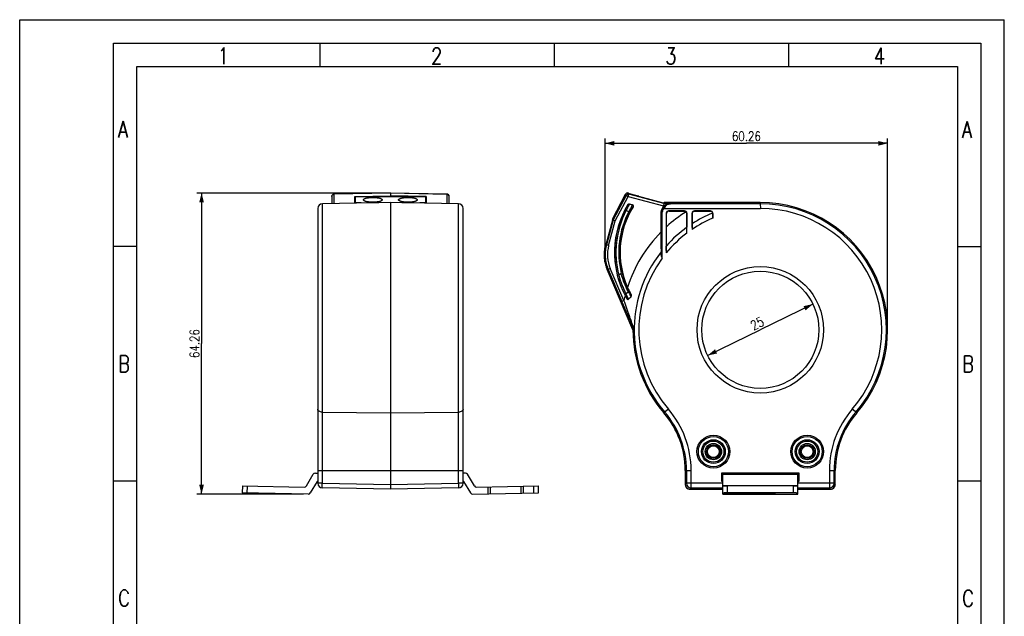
# Model space of a CAD drawing. Header units: millimetres. Extents: x 0 to 210, y 0 to 297.
# Tile 5 of 5: x 0 to 210, y 170 to 297. Entities that reach past the tile are written whole.
import ezdxf

# ---------------------------------------------------------------- set-up
doc = ezdxf.new("R2010")
doc.units = ezdxf.units.MM
doc.header["$LTSCALE"] = 19.36
doc.layers.get('0').update_dxf_attribs({"linetype": 'CONTINUOUS'})
doc.styles.get("Standard").update_dxf_attribs({"font": 'SIMPLEX.SHX', "width": 0.8})
doc.dimstyles.new('DIMSTYLE_1', dxfattribs={"dimtxt": 2, "dimasz": 2, "dimexe": 1, "dimexo": 1, "dimgap": 0.5, "dimtad": 1, "dimdsep": 46, "dimtxsty": 'Standard', "dimblk": '_FILLED', "dimblk1": '_FILLED', "dimblk2": '_FILLED', "dimcen": 0.09, "dimazin": 2, "dimtp": 0.01, "dimtm": 0.01, "dimtfac": 1, "dimtofl": 0, "dimtmove": 0, "dimatfit": 3, "dimldrblk": '_FILLED', "dimfxl": 0, "dimtolj": 1, "dimarcsym": 0})
doc.dimstyles.new('DIMSTYLE_3', dxfattribs={"dimtxt": 2, "dimasz": 2, "dimexe": 1, "dimexo": 1, "dimtad": 1, "dimdec": 0, "dimdsep": 46, "dimtxsty": 'Standard', "dimblk": '_FILLED', "dimblk1": '_FILLED', "dimblk2": '_FILLED', "dimcen": 0.09, "dimazin": 2, "dimtp": 0.01, "dimtm": 0.01, "dimtfac": 1, "dimtdec": 0, "dimtmove": 0, "dimatfit": 2, "dimldrblk": '_FILLED', "dimfxl": 0, "dimtolj": 1, "dimarcsym": 0})

# ---------------------------------------------------------------- blocks, each defined once
blk = doc.blocks.new('_FILLED')
at = {"color": 0, "linetype": 'ByBlock'}
blk.add_solid([(0, 0), (-1, 0.25), (-1, -0.25)], dxfattribs=at)
blk = doc.blocks.new('*D1')
at = {"color": 8}
for p, q in [((124.86, 247.85), (124.86, 271.61)), ((185.12, 231.81), (185.12, 271.61)), ((124.86, 270.61), (154.99, 270.61)), ((185.12, 270.61), (154.99, 270.61))]:
    blk.add_line(p, q, dxfattribs=at)
at = {"color": 8, "xscale": 2, "yscale": 2, "zscale": 2, "rotation": 180}
blk.add_blockref('_FILLED', (124.86, 270.61), dxfattribs=at)
at = {"color": 8, "xscale": 2, "yscale": 2, "zscale": 2}
blk.add_blockref('_FILLED', (185.12, 270.61), dxfattribs=at)
at = {"color": 8, "insert": (154.99, 273.11), "char_height": 2, "width": 8, "attachment_point": 2, "line_spacing_factor": 0.9}
blk.add_mtext('60.26', dxfattribs=at)
blk = doc.blocks.new('*D6')
at = {"color": 8}
for p, q in [((78.07, 260), (37.79, 260)), ((38.79, 260), (38.79, 227.87)), ((38.79, 195.74), (38.79, 227.87)), ((60.54, 195.74), (37.79, 195.74))]:
    blk.add_line(p, q, dxfattribs=at)
at = {"color": 8, "xscale": 2, "yscale": 2, "zscale": 2}
for p, rotation in [((38.79, 260), 90), ((38.79, 195.74), 270)]:
    blk.add_blockref('_FILLED', p, dxfattribs=dict(at, rotation=rotation))
at = {"color": 8, "insert": (36.29, 227.87), "char_height": 2, "width": 8, "attachment_point": 2, "rotation": 90, "line_spacing_factor": 0.9}
blk.add_mtext('64.26', dxfattribs=at)
blk = doc.blocks.new('*D7')
at = {"color": 8}
for p in [(169.19, 236.29), (146.73, 225.33)]:
    blk.add_line(p, (157.96, 230.81), dxfattribs=at)
at = {"color": 8, "xscale": 2, "yscale": 2, "zscale": 2}
for p, rotation in [((169.19, 236.29), 26.023240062), ((146.73, 225.33), 206.023240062)]:
    blk.add_blockref('_FILLED', p, dxfattribs=dict(at, rotation=rotation))
at = {"color": 8, "insert": (156.86, 233.05), "char_height": 2, "width": 3.2, "attachment_point": 2, "rotation": 26.0232, "line_spacing_factor": 0.9}
blk.add_mtext('25', dxfattribs=at)

msp = doc.modelspace()

# ---------------------------------------------------------------- linework, layer by layer
at = {"color": 7}
for p, q in [((0, 0), (0, 297)), ((0, 297), (210, 297)), ((210, 0), (210, 297)), ((64, 292), (64, 287)), ((114, 292), (114, 287)), ((164, 292), (164, 287)), ((25, 10), (25, 287)), ((25, 287), (200, 287)), ((200, 287), (200, 10)), ((66.566, 259.27), (66.566, 257.748)), ((79.066, 260.016), (67.055, 259.77)), ((79.066, 259.999), (67.057, 259.753)), ((67.057, 257.757), (67.057, 259.753)), ((71.466, 259.26), (79.066, 259.415)), ((71.466, 257.859), (71.466, 259.26)), ((71.566, 259.222), (71.566, 257.86)), ((86.566, 259.222), (71.566, 259.222)), ((79.066, 260.016), (79.066, 260.016)), ((79.066, 260.016), (79.066, 259.222)), ((79.066, 260.016), (91.076, 259.77)), ((91.074, 259.753), (79.066, 259.999)), ((86.666, 259.26), (79.066, 259.415)), ((86.566, 259.222), (86.566, 257.86)), ((86.666, 259.26), (86.666, 257.859)), ((91.074, 259.753), (91.074, 257.757)), ((91.566, 257.748), (91.566, 259.27)), ((126.411, 254.434), (129.238, 259.751)), ((129.345, 259.505), (126.569, 254.285)), ((127.037, 254.101), (129.786, 259.27)), ((129.345, 259.505), (129.238, 259.751)), ((129.345, 259.505), (129.786, 259.27)), ((129.786, 259.27), (129.915, 259.753)), ((129.786, 259.27), (137.3, 257.257)), ((129.809, 259.999), (129.915, 259.753)), ((129.809, 259.999), (131.987, 259.415)), ((137.366, 257.757), (129.915, 259.753)), ((132.054, 259.26), (131.987, 259.415)), ((137.282, 257.859), (132.054, 259.26)), ((63.566, 256.713), (63.566, 198.062)), ((79.066, 257.967), (64.548, 257.713)), ((64.548, 198.062), (64.548, 257.713)), ((76.625, 257.924), (71.466, 257.859)), ((72.82, 257.876), (71.566, 257.876)), ((79.066, 257.967), (79.066, 196.808)), ((93.583, 257.713), (79.066, 257.967)), ((86.666, 257.859), (81.506, 257.924)), ((86.566, 257.876), (85.312, 257.876)), ((93.583, 198.062), (93.583, 257.713)), ((94.566, 198.062), (94.566, 256.713)), ((129.127, 256.361), (129.349, 256.245)), ((129.349, 256.245), (129.947, 256.085)), ((129.75, 257.505), (129.737, 257.536)), ((130.015, 257.647), (130.028, 257.616)), ((130.721, 257.458), (130.015, 257.647)), ((130.68, 257.441), (130.028, 257.616)), ((130.68, 257.441), (130.721, 257.458)), ((130.827, 257.068), (130.869, 257.084)), ((137.174, 256.858), (137.378, 256.713)), ((137.388, 257.924), (137.282, 257.859)), ((137.366, 257.757), (137.3, 257.257)), ((137.3, 257.257), (137.444, 257.257)), ((137.388, 257.924), (137.366, 257.757)), ((138.748, 257.757), (137.366, 257.757)), ((137.378, 256.713), (157.974, 256.713)), ((137.44, 257.967), (137.388, 257.924)), ((157.957, 257.967), (137.44, 257.967)), ((138.405, 256.201), (138.457, 256.148)), ((141.81, 256.201), (138.405, 256.201)), ((138.748, 257.757), (138.792, 257.713)), ((157.957, 257.713), (138.792, 257.713)), ((141.757, 256.148), (141.81, 256.201)), ((143.905, 256.201), (143.955, 256.15)), ((147.31, 256.201), (143.905, 256.201)), ((147.274, 256.166), (147.31, 256.201)), ((157.957, 257.967), (157.957, 257.713)), ((157.957, 257.713), (157.974, 256.713)), ((125.067, 248.983), (126.486, 254.278)), ((126.569, 254.285), (125.132, 248.923)), ((125.615, 248.793), (127.037, 254.101)), ((126.411, 254.434), (126.461, 254.328)), ((126.461, 254.328), (126.486, 254.278)), ((126.569, 254.285), (126.461, 254.328)), ((126.569, 254.285), (127.037, 254.101)), ((129.947, 256.085), (130.168, 255.968)), ((136.757, 255.749), (136.757, 251.665)), ((136.805, 255.701), (136.757, 255.749)), ((136.805, 255.701), (136.805, 246.874)), ((136.805, 255.701), (137.055, 255.701)), ((137.055, 246.111), (137.055, 255.701)), ((137.905, 255.701), (137.905, 247.209)), ((137.957, 255.648), (137.905, 255.701)), ((137.957, 252.818), (137.957, 255.648)), ((138.457, 256.148), (141.757, 256.148)), ((142.31, 255.701), (142.258, 255.649)), ((142.31, 251.453), (142.31, 255.701)), ((143.405, 255.701), (143.405, 252.24)), ((143.454, 255.651), (143.405, 255.701)), ((147.81, 255.701), (147.796, 255.688)), ((147.81, 254.643), (147.81, 255.701)), ((24.966, 248.576), (19.983, 248.576)), ((124.911, 248.908), (125.071, 249)), ((125.067, 248.983), (124.911, 248.908)), ((124.911, 248.908), (125.132, 248.923)), ((125.615, 248.793), (125.132, 248.923)), ((204.966, 248.538), (199.983, 248.538)), ((125.505, 243.704), (125.284, 243.688)), ((130.799, 230.808), (125.284, 243.688)), ((125.965, 243.901), (125.505, 243.704)), ((125.505, 243.704), (128.427, 236.881)), ((128.886, 237.078), (125.965, 243.901)), ((127.772, 242.469), (127.53, 242.406)), ((128.301, 242.84), (127.772, 242.469)), ((128.544, 242.899), (128.301, 242.84)), ((129.833, 238.866), (129.287, 238.484)), ((128.886, 237.078), (128.427, 236.881)), ((131.049, 230.86), (130.799, 230.808)), ((64.548, 213.227), (79.066, 213.061)), ((79.066, 213.061), (93.583, 213.227)), ((138.349, 213.88), (137.4, 213.061)), ((178.514, 213.061), (177.566, 213.88)), ((61.139, 197.496), (62.625, 199.97)), ((63.063, 200.213), (63.566, 200.204)), ((63.566, 200.808), (79.066, 200.808)), ((79.066, 200.808), (94.566, 200.808)), ((95.069, 200.213), (94.566, 200.204)), ((96.993, 197.496), (95.506, 199.97)), ((141.957, 200.808), (143.21, 200.808)), ((141.957, 200.808), (141.957, 197.808)), ((142.211, 200.808), (142.211, 198.062)), ((143.21, 197.062), (143.21, 200.808)), ((149.762, 200.304), (166.153, 200.304)), ((149.762, 200.304), (149.957, 200.108)), ((149.762, 198.413), (149.762, 200.304)), ((149.957, 200.213), (165.957, 200.213)), ((149.957, 195.738), (149.957, 200.213)), ((149.957, 199.97), (165.957, 199.97)), ((165.957, 200.108), (166.153, 200.304)), ((165.957, 195.738), (165.957, 200.213)), ((166.153, 200.304), (166.153, 198.413)), ((172.704, 200.808), (173.957, 200.808)), ((172.704, 200.808), (172.704, 197.062)), ((173.704, 198.062), (173.704, 200.808)), ((173.957, 197.808), (173.957, 200.808)), ((24.983, 198.538), (20, 198.538)), ((47.492, 197.484), (47.466, 195.984)), ((47.492, 197.484), (60.701, 197.253)), ((48.492, 197.467), (48.466, 195.967)), ((63.465, 198.455), (61.978, 195.981)), ((64.548, 198.062), (63.566, 198.062)), ((64.548, 198.062), (79.066, 197.808)), ((79.066, 197.808), (93.583, 198.062)), ((94.566, 198.062), (93.583, 198.062)), ((94.666, 198.455), (96.153, 195.981)), ((97.43, 197.253), (110.639, 197.484)), ((106.89, 197.419), (106.916, 195.919)), ((107.39, 197.427), (107.416, 195.927)), ((109.666, 195.967), (109.64, 197.467)), ((110.666, 195.984), (110.639, 197.484)), ((141.957, 197.808), (142.211, 198.062)), ((149.957, 198.062), (142.211, 198.062)), ((149.957, 198.608), (149.762, 198.413)), ((149.957, 198.413), (149.762, 198.413)), ((165.957, 197.496), (149.957, 197.496)), ((164.957, 197.484), (150.957, 197.484)), ((150.957, 195.984), (150.957, 197.484)), ((164.957, 197.484), (164.957, 195.984)), ((165.957, 198.608), (166.153, 198.413)), ((166.153, 198.413), (165.957, 198.413)), ((173.704, 198.062), (165.957, 198.062)), ((173.704, 198.062), (173.957, 197.808)), ((204.983, 198.5), (200, 198.5)), ((61.541, 195.739), (47.466, 195.984)), ((79.066, 196.808), (64.548, 197.062)), ((93.583, 197.062), (79.066, 196.808)), ((96.59, 195.739), (110.666, 195.984)), ((99.917, 195.797), (99.891, 197.296)), ((100.417, 195.805), (100.391, 197.305)), ((143.21, 197.062), (142.957, 196.808)), ((142.957, 196.808), (149.957, 196.808)), ((143.21, 197.062), (149.957, 197.062)), ((149.957, 195.738), (165.957, 195.738)), ((150.457, 195.919), (157.95, 195.919)), ((150.457, 195.805), (150.457, 195.919)), ((150.457, 195.805), (157.957, 195.805)), ((164.957, 195.984), (150.957, 195.984)), ((157.957, 195.919), (157.957, 195.805)), ((165.957, 197.062), (172.704, 197.062)), ((165.957, 196.808), (172.957, 196.808)), ((172.957, 196.808), (172.704, 197.062))]:
    msp.add_line(p, q, dxfattribs=at)
at = {"color": 8}
for p, q in [((20, 5), (20, 292)), ((20, 292), (205, 292)), ((205, 292), (205, 5))]:
    msp.add_line(p, q, dxfattribs=at)
at = {"color": 7}
for centre, radius in [((157.957, 230.808), 13.497), ((157.957, 230.808), 12.497), ((147.957, 204.808), 3.5), ((147.957, 204.808), 3.211), ((167.957, 204.808), 3.5), ((167.957, 204.808), 3.211), ((147.957, 204.808), 2.539), ((147.957, 204.808), 2.25), ((147.957, 204.808), 1.738), ((147.957, 204.808), 1.483), ((147.957, 204.808), 1.261), ((167.957, 204.808), 2.539), ((167.957, 204.808), 2.25), ((167.957, 204.808), 1.738), ((167.957, 204.808), 1.483), ((167.957, 204.808), 1.261)]:
    msp.add_circle(centre, radius, dxfattribs=at)
for centre, radius, start, end in [((67.066, 259.27), 0.5, 91.17176, 180), ((91.066, 259.239), 0.514, 81.80712, 89.01253), ((91.066, 259.27), 0.5, 0, 88.82824), ((129.786, 259.27), 0.5, 90.00271, 151.99187), ((129.679, 259.51), 0.506, 88.34713, 90.00077), ((129.679, 259.517), 0.499, 88.32488, 89.99959), ((129.679, 259.515), 0.501, 75.01187, 88.31303), ((129.786, 259.268), 0.502, 75.04606, 89.97866), ((64.566, 256.713), 1, 91, 180), ((93.566, 256.713), 1, 0, 89), ((146.457, 247.308), 19.6, 148.54556, 207.89845), ((146.457, 247.308), 19.552, 152.41852, 194.51978), ((146.457, 247.308), 19.302, 152.41852, 194.51978), ((146.457, 247.308), 18.4, 147.90929, 203.86408), ((129.951, 257.406), 0.25, 74.99968, 148.5459), ((138.757, 255.749), 2, 131.03949, 180.00222), ((138.405, 255.701), 0.5, 89.99639, 180.00361), ((143.905, 255.701), 0.5, 89.9964, 180.0036), ((157.957, 230.808), 27.158, 319.19576, 90), ((157.957, 230.808), 26.905, 319.19576, 90), ((157.957, 230.808), 25.905, 319.19576, 89.96224), ((146.457, 247.308), 18.698, 152.00516, 193.82702), ((146.457, 247.308), 18.448, 152.00516, 193.82702), ((157.957, 230.808), 29.739, 122.16017, 132.26113), ((141.757, 255.648), 0.501, 0.12609, 42.27142), ((157.957, 230.808), 25.905, 113.06196, 124.17766), ((157.957, 230.808), 26.905, 112.20067, 122.70045), ((142.272, 992.862), 736.714, 270.130923, 270.261969), ((142.809, 876.751), 620.602, 270.261356, 270.412234), ((157.957, 230.808), 26.905, 125.60761, 138.13092), ((-176.341, 252.815), 314.298, 359.78715, 0.00063), ((223.383, 252.242), 79.978, 179.6985, 180.00161), ((157.957, 230.808), 29.739, 135.46822, 162.27126), ((482.432, 251.661), 345.675, 179.99935, 180.29947), ((157.957, 230.808), 25.905, 127.15988, 140.72132), ((132.641, 246.836), 8.002, 169.99935, 174.99727), ((132.639, 246.836), 8.001, 169.99887, 174.99775), ((132.643, 246.836), 8.004, 168.73349, 169.99829), ((132.637, 246.836), 7.999, 168.73192, 169.99755), ((132.648, 246.834), 8.01, 168.33483, 168.7336), ((132.642, 246.836), 8.003, 168.33292, 168.73201), ((132.65, 246.834), 8.012, 167.57574, 168.33482), ((132.643, 246.835), 8.005, 167.57314, 168.33291), ((132.648, 246.835), 8.009, 165.00051, 167.57593), ((132.638, 246.836), 8, 164.99463, 167.57343), ((132.859, 246.852), 7.999, 165.0006, 179.99975), ((132.86, 246.852), 7.501, 165.00426, 203.17554), ((132.642, 246.836), 8.004, 174.99982, 179.99849), ((132.649, 246.837), 8.01, 180.00556, 187.72456), ((132.641, 246.837), 8.003, 187.73218, 195.45667), ((132.862, 246.852), 8.002, 180.00094, 184.08904), ((132.858, 246.852), 7.999, 184.08961, 203.17988), ((157.957, 230.808), 26.905, 141.87408, 220.80424), ((157.957, 230.808), 25.905, 143.79148, 220.80424), ((273.699, 247.211), 135.794, 179.79137, 180.00121), ((132.648, 246.84), 8.01, 195.46428, 203.17428), ((147.357, 247.707), 19.384, 203.86659, 206.51447), ((157.957, 230.808), 29.739, 165.73287, 167.8295), ((146.641, 247.045), 19.628, 205.76797, 209.29181), ((145.576, 246.842), 18.603, 207.89793, 210.34918), ((146.732, 246.9), 19.37, 205.75516, 209.54393), ((146.373, 247.418), 18.621, 207.34054, 210.81234), ((146.273, 247.558), 18.369, 207.3533, 210.34464), ((147.578, 247.82), 19.632, 206.51952, 209.07826), ((157.957, 230.808), 27.158, 180, 220.80424), ((123.207, 200.808), 18.75, 0, 40.80424), ((123.207, 200.808), 19.004, 0, 40.80424), ((123.207, 200.808), 20.003, 0, 40.80424), ((192.707, 200.808), 20.003, 139.19576, 180), ((192.707, 200.808), 19.004, 139.19576, 180), ((192.707, 200.808), 18.75, 139.19576, 180), ((63.054, 199.713), 0.5, 89, 149), ((95.077, 199.713), 0.5, 31, 91), ((60.71, 197.753), 0.5, 269, 329), ((63.894, 198.198), 0.5, 131.0421, 149), ((64.566, 198.062), 1, 180, 269), ((93.566, 198.062), 1, 271, 0), ((94.238, 198.198), 0.5, 31, 48.9579), ((97.421, 197.753), 0.5, 211, 271), ((142.964, 197.809), 1.007, 180.06627, 197.93003), ((142.957, 197.808), 1, 198.00098, 251.999), ((143.211, 198.062), 1, 180.02383, 269.97616), ((172.704, 198.062), 1, 270.02382, 359.97614), ((172.957, 197.808), 1, 288.00098, 341.99901), ((172.95, 197.809), 1.007, 342.06981, 359.93391), ((61.55, 196.238), 0.5, 269, 329), ((96.582, 196.238), 0.5, 211, 271), ((142.958, 197.816), 1.007, 252.06982, 269.93391), ((172.956, 197.816), 1.007, 270.06627, 287.93003)]:
    msp.add_arc(centre, radius, start, end, dxfattribs=at)
for centre, major_axis, start_param, end_param in [((141.809, 255.701), (-0.354, -0.354), 2.3563468, 3.9268385), ((147.309, 255.701), (-0.354, -0.354), 2.3563468, 3.9268385), ((138.457, 255.648), (0.354, -0.354), 2.3563468, 3.9268385), ((141.757, 255.648), (0.354, 0.354), -0.0479689, 0.7852459), ((142.957, 197.809), (0.707, 0.707), -3.9268385, -2.3563468), ((172.957, 197.809), (0.707, -0.707), -0.7852459, 0.7852459)]:
    msp.add_ellipse(centre, major_axis=major_axis, ratio=0.9996955, start_param=start_param, end_param=end_param, dxfattribs=at)
for points, knots in [([(66.566, 259.27), (66.566, 259.363), (66.625, 259.554), (66.781, 259.678), (66.868, 259.714)], [0, 0, 0, 0, 0.4956535, 1, 1, 1, 1]), ([(67.057, 259.753), (67.057, 259.756), (67.056, 259.76), (67.056, 259.766), (67.056, 259.768), (67.056, 259.77), (67.055, 259.77)], [0, 0, 0, 0, 0.434731, 0.7468534, 0.9351306, 1, 1, 1, 1]), ([(73.316, 258.549), (73.316, 258.566), (73.323, 258.603), (73.354, 258.655), (73.404, 258.704), (73.471, 258.751), (73.555, 258.797), (73.657, 258.84), (73.773, 258.88), (73.957, 258.932), (74.217, 258.985), (74.559, 259.032), (74.93, 259.06), (75.186, 259.067), (75.316, 259.067)], [0, 0, 0, 0, 0.024001, 0.0509151, 0.0827864, 0.1207093, 0.1651683, 0.2162441, 0.2737964, 0.3374978, 0.4814888, 0.6437125, 0.8186113, 1, 1, 1, 1]), ([(75.316, 258.031), (75.186, 258.031), (74.93, 258.038), (74.559, 258.066), (74.217, 258.113), (73.957, 258.166), (73.773, 258.218), (73.657, 258.259), (73.555, 258.302), (73.471, 258.347), (73.404, 258.394), (73.354, 258.444), (73.323, 258.495), (73.316, 258.532), (73.316, 258.549)], [0, 0, 0, 0, 0.1813892, 0.3562882, 0.5185116, 0.6625025, 0.7262038, 0.7837561, 0.8348319, 0.8792908, 0.9172137, 0.9490849, 0.975999, 1, 1, 1, 1]), ([(75.316, 259.067), (75.446, 259.067), (75.701, 259.06), (76.072, 259.032), (76.415, 258.985), (76.675, 258.932), (76.858, 258.88), (76.975, 258.84), (77.076, 258.797), (77.16, 258.751), (77.228, 258.704), (77.277, 258.655), (77.308, 258.603), (77.316, 258.566), (77.316, 258.549)], [0, 0, 0, 0, 0.1813892, 0.3562882, 0.5185116, 0.6625025, 0.7262038, 0.7837561, 0.8348319, 0.8792908, 0.9172137, 0.9490849, 0.975999, 1, 1, 1, 1]), ([(77.316, 258.549), (77.316, 258.532), (77.308, 258.495), (77.277, 258.444), (77.228, 258.394), (77.16, 258.347), (77.076, 258.302), (76.975, 258.259), (76.858, 258.218), (76.675, 258.166), (76.415, 258.113), (76.072, 258.066), (75.701, 258.038), (75.446, 258.031), (75.316, 258.031)], [0, 0, 0, 0, 0.024001, 0.0509151, 0.0827864, 0.1207093, 0.1651683, 0.2162441, 0.2737964, 0.3374978, 0.4814888, 0.6437125, 0.8186113, 1, 1, 1, 1]), ([(80.816, 258.549), (80.816, 258.566), (80.823, 258.603), (80.854, 258.655), (80.904, 258.704), (80.971, 258.751), (81.055, 258.797), (81.157, 258.84), (81.273, 258.88), (81.457, 258.932), (81.717, 258.985), (82.059, 259.032), (82.43, 259.06), (82.686, 259.067), (82.816, 259.067)], [0, 0, 0, 0, 0.024001, 0.0509151, 0.0827864, 0.1207093, 0.1651683, 0.2162441, 0.2737964, 0.3374978, 0.4814888, 0.6437125, 0.8186113, 1, 1, 1, 1]), ([(82.816, 258.031), (82.686, 258.031), (82.43, 258.038), (82.059, 258.066), (81.717, 258.113), (81.457, 258.166), (81.273, 258.218), (81.157, 258.259), (81.055, 258.302), (80.971, 258.347), (80.904, 258.394), (80.854, 258.444), (80.823, 258.495), (80.816, 258.532), (80.816, 258.549)], [0, 0, 0, 0, 0.1813892, 0.3562882, 0.5185116, 0.6625025, 0.7262038, 0.7837561, 0.8348319, 0.8792908, 0.9172137, 0.9490849, 0.975999, 1, 1, 1, 1]), ([(82.816, 259.067), (82.946, 259.067), (83.201, 259.06), (83.572, 259.032), (83.915, 258.985), (84.175, 258.932), (84.358, 258.88), (84.475, 258.84), (84.576, 258.797), (84.66, 258.751), (84.728, 258.704), (84.777, 258.655), (84.808, 258.603), (84.816, 258.566), (84.816, 258.549)], [0, 0, 0, 0, 0.1813892, 0.3562882, 0.5185116, 0.6625025, 0.7262038, 0.7837561, 0.8348319, 0.8792908, 0.9172137, 0.9490849, 0.975999, 1, 1, 1, 1]), ([(84.816, 258.549), (84.816, 258.532), (84.808, 258.495), (84.777, 258.444), (84.728, 258.394), (84.66, 258.347), (84.576, 258.302), (84.475, 258.259), (84.358, 258.218), (84.175, 258.166), (83.915, 258.113), (83.572, 258.066), (83.201, 258.038), (82.946, 258.031), (82.816, 258.031)], [0, 0, 0, 0, 0.024001, 0.0509151, 0.0827864, 0.1207093, 0.1651683, 0.2162441, 0.2737964, 0.3374978, 0.4814888, 0.6437125, 0.8186113, 1, 1, 1, 1]), ([(91.076, 259.77), (91.076, 259.77), (91.076, 259.768), (91.075, 259.766), (91.075, 259.76), (91.075, 259.756), (91.074, 259.753)], [0, 0, 0, 0, 0.0648694, 0.2531466, 0.565269, 1, 1, 1, 1]), ([(91.139, 259.748), (91.197, 259.74), (91.311, 259.703), (91.452, 259.593), (91.544, 259.443), (91.566, 259.327), (91.566, 259.27)], [0, 0, 0, 0, 0.2541674, 0.5053718, 0.7537376, 1, 1, 1, 1]), ([(129.127, 256.361), (129.166, 256.434), (129.241, 256.577), (129.353, 256.785), (129.459, 256.978), (129.542, 257.126), (129.602, 257.232), (129.64, 257.299), (129.672, 257.358), (129.7, 257.406), (129.721, 257.445), (129.735, 257.472), (129.743, 257.488), (129.747, 257.496), (129.749, 257.501), (129.75, 257.504), (129.75, 257.505)], [0, 0, 0, 0, 0.1903433, 0.3720953, 0.5436904, 0.6969998, 0.7639138, 0.8233898, 0.8749176, 0.9180314, 0.9523125, 0.9774832, 0.9865862, 0.9933697, 0.9978415, 1, 1, 1, 1]), ([(130.028, 257.616), (130.028, 257.615), (130.026, 257.611), (130.023, 257.604), (130.018, 257.593), (130.008, 257.572), (129.992, 257.538), (129.968, 257.488), (129.938, 257.429), (129.903, 257.36), (129.863, 257.282), (129.801, 257.161), (129.715, 256.992), (129.605, 256.771), (129.481, 256.52), (129.395, 256.342), (129.349, 256.245)], [0, 0, 0, 0, 0.002411, 0.0076337, 0.0154913, 0.0258571, 0.053613, 0.0897315, 0.1331759, 0.1836692, 0.2411115, 0.3053576, 0.4513393, 0.6114825, 0.7899304, 1, 1, 1, 1]), ([(130.028, 257.616), (129.977, 257.63), (129.864, 257.621), (129.777, 257.55), (129.75, 257.505)], [0, 0, 0, 0, 0.5, 1, 1, 1, 1]), ([(130.68, 257.441), (130.679, 257.441), (130.676, 257.438), (130.672, 257.432), (130.665, 257.423), (130.653, 257.404), (130.634, 257.373), (130.606, 257.327), (130.572, 257.269), (130.532, 257.199), (130.487, 257.12), (130.417, 256.996), (130.322, 256.821), (130.201, 256.593), (130.074, 256.345), (129.99, 256.172), (129.947, 256.085)], [0, 0, 0, 0, 0.0024159, 0.007233, 0.0145201, 0.0241892, 0.0503519, 0.0855689, 0.1296714, 0.1817907, 0.2410461, 0.3072074, 0.4582511, 0.6274942, 0.8105559, 1, 1, 1, 1]), ([(130.168, 255.968), (130.206, 256.04), (130.282, 256.179), (130.396, 256.381), (130.505, 256.568), (130.605, 256.733), (130.68, 256.853), (130.731, 256.932), (130.762, 256.978), (130.786, 257.014), (130.805, 257.042), (130.818, 257.058), (130.824, 257.066), (130.827, 257.068)], [0, 0, 0, 0, 0.1900603, 0.371364, 0.5423701, 0.6952942, 0.8216563, 0.8732697, 0.9164671, 0.9508049, 0.9762198, 0.9926669, 1, 1, 1, 1]), ([(130.68, 257.441), (130.716, 257.432), (130.785, 257.391), (130.847, 257.291), (130.87, 257.176), (130.847, 257.1), (130.827, 257.068)], [0, 0, 0, 0, 0.2477705, 0.5000015, 0.7522405, 1, 1, 1, 1]), ([(130.869, 257.084), (130.888, 257.116), (130.914, 257.192), (130.894, 257.31), (130.829, 257.409), (130.758, 257.447), (130.721, 257.458)], [0, 0, 0, 0, 0.25011, 0.5000061, 0.7499031, 1, 1, 1, 1]), ([(136.805, 255.701), (136.805, 255.905), (136.871, 256.317), (137.056, 256.691), (137.174, 256.858)], [0, 0, 0, 0, 0.5000008, 1, 1, 1, 1]), ([(137.055, 255.701), (137.056, 255.88), (137.111, 256.241), (137.274, 256.567), (137.378, 256.713)], [0, 0, 0, 0, 0.500033, 1, 1, 1, 1]), ([(137.174, 256.858), (137.274, 256.998), (137.502, 257.247), (137.91, 257.516), (138.346, 257.675), (138.645, 257.712), (138.792, 257.713)], [0, 0, 0, 0, 0.272716, 0.527401, 0.7668287, 1, 1, 1, 1]), ([(138.792, 257.713), (138.663, 257.711), (138.394, 257.665), (138.01, 257.474), (137.653, 257.154), (137.463, 256.872), (137.378, 256.713)], [0, 0, 0, 0, 0.214427, 0.4432249, 0.7023198, 1, 1, 1, 1]), ([(138.748, 257.757), (138.52, 257.755), (138.044, 257.667), (137.628, 257.418), (137.444, 257.257)], [0, 0, 0, 0, 0.4832216, 1, 1, 1, 1]), ([(142.258, 255.649), (142.258, 255.344), (142.26, 254.759), (142.267, 253.936), (142.277, 253.252), (142.285, 252.848), (142.292, 252.683)], [0, 0, 0, 0, 0.3080172, 0.5922149, 0.8321411, 1, 1, 1, 1]), ([(143.422, 253.449), (143.427, 253.574), (143.435, 253.872), (143.447, 254.606), (143.452, 255.215), (143.454, 255.651)], [0, 0, 0, 0, 0.1705387, 0.4057541, 1, 1, 1, 1]), ([(143.454, 255.651), (143.455, 255.715), (143.481, 255.845), (143.591, 256.011), (143.758, 256.123), (143.89, 256.15), (143.955, 256.15)], [0, 0, 0, 0, 0.2457022, 0.4961993, 0.7484492, 1, 1, 1, 1]), ([(147.274, 256.166), (147.362, 256.166), (147.519, 256.127), (147.68, 255.992), (147.763, 255.851), (147.786, 255.76), (147.791, 255.719)], [0, 0, 0, 0, 0.3526475, 0.6217304, 0.8324404, 1, 1, 1, 1]), ([(147.796, 255.688), (147.796, 255.692), (147.795, 255.7), (147.794, 255.709), (147.793, 255.715), (147.792, 255.718), (147.791, 255.719)], [0, 0, 0, 0, 0.4172383, 0.7216718, 0.9147177, 1, 1, 1, 1]), ([(147.796, 255.688), (147.8, 255.638), (147.803, 255.507), (147.807, 255.273), (147.809, 254.974), (147.81, 254.757), (147.81, 254.643)], [0, 0, 0, 0, 0.1415312, 0.3767508, 0.6734987, 1, 1, 1, 1]), ([(142.31, 251.453), (142.31, 251.526), (142.309, 251.669), (142.309, 251.879), (142.307, 252.08), (142.306, 252.239), (142.304, 252.356), (142.303, 252.434), (142.301, 252.503), (142.3, 252.563), (142.298, 252.606), (142.297, 252.634), (142.296, 252.651), (142.295, 252.663), (142.295, 252.673), (142.293, 252.679), (142.293, 252.682), (142.292, 252.683)], [0, 0, 0, 0, 0.1762593, 0.349023, 0.5141223, 0.6665042, 0.7359743, 0.7996502, 0.8564641, 0.9053259, 0.945086, 0.9611914, 0.9745987, 0.9852305, 0.9930309, 0.9979518, 1, 1, 1, 1]), ([(143.406, 252.663), (143.406, 252.713), (143.407, 252.811), (143.408, 252.952), (143.41, 253.083), (143.412, 253.198), (143.413, 253.284), (143.415, 253.342), (143.416, 253.377), (143.418, 253.405), (143.419, 253.426), (143.42, 253.44), (143.421, 253.447), (143.422, 253.449)], [0, 0, 0, 0, 0.1915864, 0.3729494, 0.5400227, 0.6885376, 0.8137423, 0.8659626, 0.9104251, 0.9465355, 0.973727, 0.9916262, 1, 1, 1, 1]), ([(137.922, 248.765), (137.928, 248.945), (137.936, 249.357), (137.948, 250.318), (137.953, 251.099), (137.955, 251.647)], [0, 0, 0, 0, 0.1866454, 0.4296711, 1, 1, 1, 1]), ([(136.762, 249.854), (136.764, 249.392), (136.769, 248.734), (136.78, 247.922), (136.787, 247.572), (136.792, 247.419)], [0, 0, 0, 0, 0.568775, 0.8115492, 1, 1, 1, 1]), ([(137.906, 247.706), (137.906, 247.767), (137.907, 247.887), (137.908, 248.063), (137.909, 248.231), (137.911, 248.387), (137.913, 248.507), (137.914, 248.593), (137.916, 248.647), (137.917, 248.692), (137.918, 248.727), (137.92, 248.75), (137.921, 248.762), (137.922, 248.765)], [0, 0, 0, 0, 0.1722639, 0.3396015, 0.4994478, 0.6482858, 0.7811477, 0.8393951, 0.8907345, 0.9337629, 0.9670809, 0.9894955, 1, 1, 1, 1]), ([(136.805, 246.874), (136.805, 246.909), (136.804, 246.976), (136.803, 247.074), (136.802, 247.164), (136.8, 247.245), (136.799, 247.305), (136.798, 247.346), (136.797, 247.371), (136.796, 247.39), (136.795, 247.405), (136.793, 247.413), (136.794, 247.419), (136.792, 247.419)], [0, 0, 0, 0, 0.1901237, 0.3702869, 0.537397, 0.6872024, 0.8145775, 0.8679912, 0.9133892, 0.949893, 0.9767823, 0.9935927, 1, 1, 1, 1]), ([(137.055, 246.111), (137.024, 246.175), (136.947, 246.33), (136.842, 246.579), (136.806, 246.778), (136.805, 246.874)], [0, 0, 0, 0, 0.263282, 0.6436928, 1, 1, 1, 1]), ([(128.965, 238.513), (128.686, 239.09), (128.141, 240.365), (127.716, 241.687), (127.53, 242.406)], [0, 0, 0, 0, 0.4630145, 1, 1, 1, 1]), ([(127.772, 242.469), (127.974, 241.731), (128.327, 240.674), (128.871, 239.359), (129.149, 238.762), (129.287, 238.484)], [0, 0, 0, 0, 0.5376121, 0.7815443, 1, 1, 1, 1]), ([(129.833, 238.866), (129.687, 239.14), (129.398, 239.731), (128.843, 241.041), (128.494, 242.1), (128.301, 242.84)], [0, 0, 0, 0, 0.2180079, 0.4624106, 1, 1, 1, 1]), ([(129.958, 239.118), (129.672, 239.67), (129.125, 240.905), (128.717, 242.194), (128.544, 242.899)], [0, 0, 0, 0, 0.4613181, 1, 1, 1, 1]), ([(129.287, 238.484), (129.259, 238.466), (129.196, 238.441), (129.082, 238.432), (128.988, 238.467), (128.965, 238.513)], [0, 0, 0, 0, 0.2869448, 0.5610998, 1, 1, 1, 1]), ([(129.522, 237.442), (129.542, 237.409), (129.59, 237.35), (129.684, 237.294), (129.793, 237.286), (129.856, 237.324), (129.881, 237.349)], [0, 0, 0, 0, 0.2720701, 0.5196473, 0.7501139, 1, 1, 1, 1]), ([(129.833, 238.866), (129.857, 238.882), (129.901, 238.918), (129.948, 238.984), (129.972, 239.053), (129.967, 239.099), (129.958, 239.118)], [0, 0, 0, 0, 0.2899946, 0.5580591, 0.7936172, 1, 1, 1, 1]), ([(129.881, 237.349), (129.924, 237.393), (130.094, 237.566), (130.259, 237.744), (130.381, 237.88)], [0, 0, 0, 0, 0.2508511, 1, 1, 1, 1]), ([(130.381, 237.88), (130.405, 237.906), (130.45, 237.985), (130.47, 238.127), (130.445, 238.233), (130.42, 238.278)], [0, 0, 0, 0, 0.2513411, 0.6301188, 1, 1, 1, 1]), ([(131.049, 230.86), (130.853, 231.292), (130.452, 232.202), (129.822, 233.646), (129.14, 235.22), (128.668, 236.317), (128.427, 236.881)], [0, 0, 0, 0, 0.2168353, 0.4542457, 0.7197841, 1, 1, 1, 1]), ([(131.053, 231.022), (131.013, 231.132), (130.926, 231.363), (130.79, 231.723), (130.654, 232.098), (130.517, 232.468), (130.393, 232.816), (130.274, 233.141), (130.16, 233.462), (129.995, 233.92), (129.774, 234.544), (129.387, 235.641), (129.085, 236.492), (128.886, 237.078)], [0, 0, 0, 0, 0.0544379, 0.1151396, 0.1795675, 0.2407217, 0.2990144, 0.3516784, 0.4026141, 0.457706, 0.5785544, 0.7114613, 1, 1, 1, 1]), ([(131.053, 231.022), (131.053, 230.998), (131.053, 230.963), (131.052, 230.92), (131.052, 230.896), (131.051, 230.879), (131.051, 230.868), (131.05, 230.863), (131.049, 230.86), (131.049, 230.86)], [0, 0, 0, 0, 0.4462504, 0.6393042, 0.7909846, 0.8934453, 0.956095, 0.9890906, 1, 1, 1, 1]), ([(64.548, 213.227), (64.421, 213.228), (64.177, 213.261), (63.901, 213.378), (63.73, 213.514), (63.637, 213.627), (63.579, 213.75), (63.566, 213.838), (63.566, 213.88)], [0, 0, 0, 0, 0.2950024, 0.5650267, 0.6863562, 0.7978587, 0.9013559, 1, 1, 1, 1]), ([(94.566, 213.88), (94.566, 213.838), (94.552, 213.75), (94.494, 213.627), (94.401, 213.514), (94.231, 213.378), (93.954, 213.261), (93.71, 213.228), (93.583, 213.227)], [0, 0, 0, 0, 0.0986282, 0.2020709, 0.3135146, 0.4348226, 0.704902, 1, 1, 1, 1]), ([(64.548, 197.062), (64.548, 197.062), (64.547, 197.064), (64.546, 197.067), (64.546, 197.074), (64.545, 197.086), (64.544, 197.108), (64.543, 197.141), (64.542, 197.183), (64.541, 197.233), (64.541, 197.291), (64.541, 197.383), (64.541, 197.513), (64.543, 197.684), (64.545, 197.869), (64.547, 197.997), (64.548, 198.062)], [0, 0, 0, 0, 0.0014813, 0.005201, 0.0112723, 0.0196984, 0.0435658, 0.0766575, 0.1186341, 0.1690652, 0.2275125, 0.2934118, 0.444819, 0.6175447, 0.805199, 1, 1, 1, 1]), ([(93.583, 198.062), (93.584, 197.997), (93.586, 197.869), (93.589, 197.684), (93.59, 197.513), (93.59, 197.383), (93.59, 197.291), (93.59, 197.233), (93.589, 197.183), (93.589, 197.141), (93.588, 197.108), (93.587, 197.086), (93.586, 197.074), (93.585, 197.067), (93.584, 197.064), (93.584, 197.062), (93.583, 197.062)], [0, 0, 0, 0, 0.1948177, 0.3825297, 0.5552986, 0.7066972, 0.772578, 0.8310142, 0.8814238, 0.9233746, 0.9564505, 0.9803093, 0.9887321, 0.994801, 0.9985191, 1, 1, 1, 1]), ([(149.957, 197.467), (149.957, 197.467), (149.959, 197.468), (149.963, 197.468), (149.969, 197.469), (149.977, 197.47), (149.988, 197.471), (150.007, 197.472), (150.036, 197.473), (150.078, 197.475), (150.128, 197.476), (150.187, 197.478), (150.252, 197.479), (150.325, 197.48), (150.433, 197.481), (150.579, 197.483), (150.765, 197.484), (150.892, 197.484), (150.957, 197.484)], [0, 0, 0, 0, 0.0014788, 0.0051899, 0.0112529, 0.0196768, 0.0304553, 0.0435672, 0.076644, 0.118601, 0.1690433, 0.2274736, 0.2933483, 0.3660183, 0.4448021, 0.6175627, 0.8050595, 1, 1, 1, 1]), ([(164.957, 197.484), (165.022, 197.484), (165.15, 197.484), (165.335, 197.483), (165.481, 197.481), (165.59, 197.48), (165.662, 197.479), (165.728, 197.478), (165.786, 197.476), (165.836, 197.475), (165.878, 197.473), (165.908, 197.472), (165.926, 197.471), (165.937, 197.47), (165.946, 197.469), (165.952, 197.468), (165.955, 197.468), (165.957, 197.467), (165.957, 197.467)], [0, 0, 0, 0, 0.1949405, 0.3824373, 0.5551979, 0.6339817, 0.7066517, 0.7725264, 0.8309567, 0.881399, 0.923356, 0.9564328, 0.9695447, 0.9803232, 0.9887471, 0.9948101, 0.9985212, 1, 1, 1, 1]), ([(150.957, 195.984), (150.892, 195.984), (150.765, 195.984), (150.579, 195.983), (150.433, 195.982), (150.325, 195.98), (150.252, 195.979), (150.187, 195.978), (150.128, 195.977), (150.078, 195.975), (150.036, 195.974), (150.007, 195.972), (149.988, 195.971), (149.977, 195.97), (149.969, 195.969), (149.963, 195.969), (149.959, 195.968), (149.957, 195.967), (149.957, 195.967)], [0, 0, 0, 0, 0.1949405, 0.3824373, 0.5551979, 0.6339817, 0.7066517, 0.7725264, 0.8309567, 0.881399, 0.923356, 0.9564328, 0.9695447, 0.9803232, 0.9887471, 0.9948101, 0.9985212, 1, 1, 1, 1]), ([(149.957, 195.927), (149.957, 195.927), (149.958, 195.927), (149.96, 195.927), (149.963, 195.926), (149.969, 195.926), (149.98, 195.925), (149.997, 195.924), (150.018, 195.923), (150.043, 195.923), (150.072, 195.922), (150.118, 195.921), (150.183, 195.92), (150.268, 195.919), (150.361, 195.919), (150.425, 195.919), (150.457, 195.919)], [0, 0, 0, 0, 0.0014796, 0.0051935, 0.0112586, 0.0196816, 0.0435637, 0.0766513, 0.1186006, 0.1690408, 0.2274791, 0.2933441, 0.4448068, 0.6175451, 0.8051039, 1, 1, 1, 1]), ([(150.457, 195.805), (150.425, 195.805), (150.361, 195.805), (150.268, 195.805), (150.183, 195.804), (150.118, 195.803), (150.072, 195.802), (150.043, 195.801), (150.018, 195.801), (149.997, 195.8), (149.98, 195.799), (149.969, 195.799), (149.963, 195.798), (149.96, 195.798), (149.958, 195.797), (149.957, 195.797), (149.957, 195.797)], [0, 0, 0, 0, 0.1948962, 0.382455, 0.5551932, 0.706656, 0.7725209, 0.8309592, 0.8813994, 0.9233487, 0.9564363, 0.9803184, 0.9887414, 0.9948065, 0.9985204, 1, 1, 1, 1]), ([(157.95, 195.919), (158.162, 195.919), (158.577, 195.918), (159.089, 195.915), (159.48, 195.912), (159.753, 195.909), (160.009, 195.906), (160.246, 195.902), (160.46, 195.898), (160.649, 195.894), (160.813, 195.889), (160.933, 195.885), (161.014, 195.881), (161.064, 195.879), (161.107, 195.876), (161.142, 195.873), (161.169, 195.871), (161.189, 195.868), (161.201, 195.866), (161.206, 195.864), (161.207, 195.863), (161.207, 195.862)], [0, 0, 0, 0, 0.1948436, 0.3822521, 0.4708993, 0.5550252, 0.6338102, 0.7064973, 0.7723873, 0.8308421, 0.8813021, 0.9232769, 0.9409559, 0.9563726, 0.9694863, 0.9802689, 0.9887019, 0.9947708, 0.9984789, 0.9994772, 1, 1, 1, 1]), ([(161.207, 195.862), (161.207, 195.861), (161.206, 195.86), (161.201, 195.858), (161.189, 195.856), (161.17, 195.853), (161.142, 195.851), (161.107, 195.848), (161.065, 195.845), (161.015, 195.843), (160.934, 195.839), (160.814, 195.835), (160.651, 195.83), (160.461, 195.826), (160.248, 195.822), (160.012, 195.818), (159.757, 195.815), (159.484, 195.812), (159.094, 195.809), (158.583, 195.806), (158.169, 195.805), (157.957, 195.805)], [0, 0, 0, 0, 0.000523, 0.0015209, 0.0052272, 0.011293, 0.0197212, 0.030498, 0.0436048, 0.0590136, 0.0766835, 0.1186383, 0.1690762, 0.2275086, 0.2933775, 0.3660469, 0.4448192, 0.5289399, 0.6175913, 0.805046, 1, 1, 1, 1]), ([(165.957, 195.967), (165.957, 195.967), (165.955, 195.968), (165.952, 195.969), (165.946, 195.969), (165.937, 195.97), (165.926, 195.971), (165.908, 195.972), (165.878, 195.974), (165.836, 195.975), (165.786, 195.977), (165.728, 195.978), (165.662, 195.979), (165.59, 195.98), (165.481, 195.982), (165.335, 195.983), (165.15, 195.984), (165.022, 195.984), (164.957, 195.984)], [0, 0, 0, 0, 0.0014788, 0.0051899, 0.0112529, 0.0196768, 0.0304553, 0.0435672, 0.076644, 0.118601, 0.1690433, 0.2274736, 0.2933483, 0.3660183, 0.4448021, 0.6175627, 0.8050595, 1, 1, 1, 1])]:
    msp.add_open_spline(points, degree=3, knots=knots, dxfattribs=at)
for points in [[(66.868, 259.714), (66.928, 259.739), (66.993, 259.752), (67.057, 259.753)], [(129.349, 259.891), (129.304, 259.852), (129.266, 259.803), (129.238, 259.751)], [(129.349, 259.891), (129.304, 259.852), (129.266, 259.803), (129.238, 259.751)], [(129.506, 259.985), (129.449, 259.964), (129.395, 259.932), (129.349, 259.891)], [(129.506, 259.985), (129.449, 259.964), (129.395, 259.932), (129.349, 259.891)], [(129.679, 260.016), (129.621, 260.016), (129.561, 260.005), (129.506, 259.985)], [(129.679, 260.016), (129.621, 260.016), (129.561, 260.005), (129.506, 259.985)]]:
    msp.add_open_spline(points, degree=3, dxfattribs=at)

# ---------------------------------------------------------------- texts
at = {"color": 8, "char_height": 3.5, "width": 2.8, "attachment_point": 1, "line_spacing_factor": 0.9}
for s, insert in [('1', (42.248, 291)), ('2', (87.728, 291)), ('3', (137.681, 291)), ('4', (182.201, 291)), ('A', (20.983, 275.33)), ('A', (200.983, 275.292)), ('B', (21, 225.292)), ('B', (201, 225.254)), ('C', (21, 175.292)), ('C', (201, 175.254))]:
    msp.add_mtext(s, dxfattribs=dict(at, insert=insert))

# ---------------------------------------------------------------- dimensions: what is measured, and where the dimension line sits
at = {"color": 8}
dim = msp.add_linear_dim(base=(185.1154, 270.6097), p1=(124.8597, 246.8523), p2=(185.1154, 230.8084), dimstyle='DIMSTYLE_1', dxfattribs=at)
dim.commit()
dim.dimension.update_dxf_attribs({"geometry": '*D1', "text_midpoint": (154.9876, 270.6097), "dimtype": 160})
dim = msp.add_linear_dim(base=(38.788, 195.739), p1=(79.066, 259.999), p2=(61.541, 195.739), angle=270, dimstyle='DIMSTYLE_1', dxfattribs=at)
dim.commit()
dim.dimension.update_dxf_attribs({"geometry": '*D6', "text_midpoint": (38.788, 227.869), "dimtype": 160})
dim = msp.add_diameter_dim_2p(p1=(169.187, 236.291), p2=(146.727, 225.325), dimstyle='DIMSTYLE_3', override={"dimpost": '<>'}, dxfattribs=at)
dim.commit()
dim.dimension.update_dxf_attribs({"geometry": '*D7', "text_midpoint": (157.344, 232.178), "dimtype": 163})

doc.saveas('drawing.dxf')
